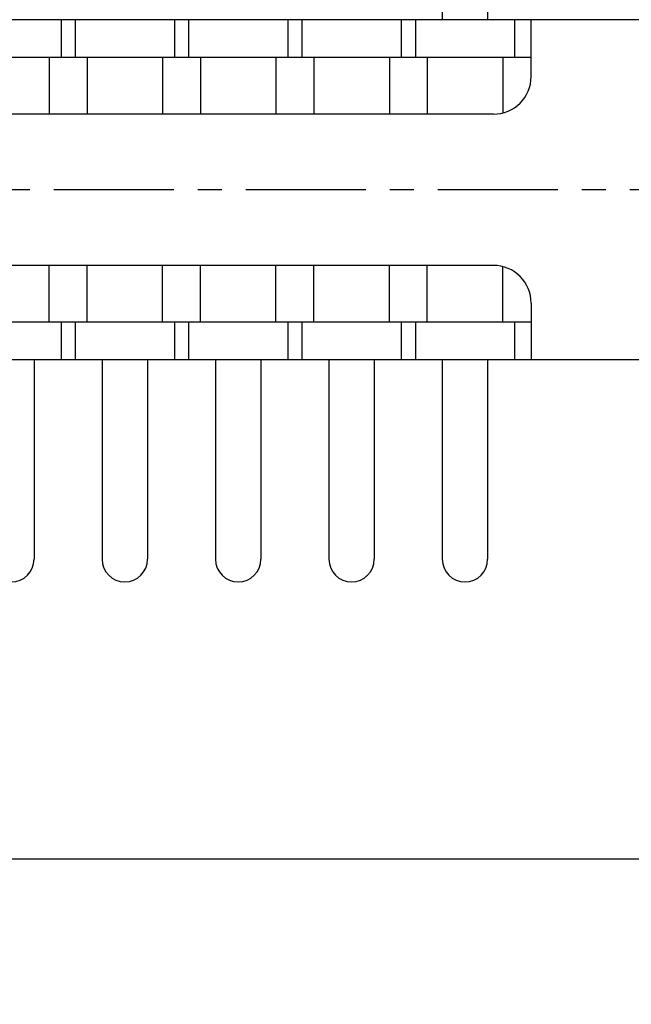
# Model space of a CAD drawing. Extents: x -79 to 310, y 149 to 285.
# Tile 8 of 11: x 159 to 192, y 197 to 249. Entities that reach past the tile are written whole.
import ezdxf

# ---------------------------------------------------------------- set-up
doc = ezdxf.new("R2010")
doc.units = 0
doc.header["$LTSCALE"] = 0.2
doc.linetypes.add('CENTER', pattern=[50.8, 31.75, -6.35, 6.35, -6.35])
doc.layers.get('0').update_dxf_attribs({"linetype": 'CONTINUOUS'})
doc.layers.get('DEFPOINTS').update_dxf_attribs({"linetype": 'CONTINUOUS'})
doc.layers.add('18-0-CON', color=3, linetype='CONTINUOUS')
doc.styles.add('DIMENSION', font='isocp.shx', dxfattribs={"bigfont": 'bigfont.shx'})
doc.styles.get("Standard").update_dxf_attribs({"font": 'isocp.shx', "bigfont": 'bigfont.shx'})
doc.dimstyles.get("Standard").update_dxf_attribs({"dimtxt": 0.18, "dimasz": 0.18, "dimexe": 0.18, "dimexo": 0.0625, "dimgap": 0.09, "dimtad": 0, "dimtih": 1, "dimtoh": 1, "dimzin": 0, "dimcen": 0.09, "dimazin": 3, "dimtfac": 1, "dimtofl": 0, "dimtmove": 0, "dimatfit": 3})

# ---------------------------------------------------------------- blocks, each defined once
blk = doc.blocks.new('_OPEN30')
at = {"color": 0, "linetype": 'BYBLOCK'}
for p, q in [((-1, 0.268), (0, 0)), ((0, 0), (-1, -0.268)), ((0, 0), (-1, 0))]:
    blk.add_line(p, q, dxfattribs=at)
blk = doc.blocks.new('*U29')
at = {"color": 0, "style": 'DIMENSION'}
blk.add_text('113', height=4.5, dxfattribs=at).set_placement((145.881, 195.5))
blk = doc.blocks.new('*D28')
at = {"color": 0}
for p, q in [((93.299, 243.903), (93.299, 193)), ((206.299, 235.903), (206.299, 193)), ((96.299, 195), (203.299, 195))]:
    blk.add_line(p, q, dxfattribs=at)
at = {"layer": 'DEFPOINTS', "color": 0}
for p in [(93.299, 244.403), (206.299, 236.403), (206.299, 195)]:
    blk.add_point(p, dxfattribs=at)
at = {"color": 0, "xscale": 3, "yscale": 3, "zscale": 3, "rotation": 180}
blk.add_blockref('_OPEN30', (93.299, 195), dxfattribs=at)
at = {"color": 0, "xscale": 3, "yscale": 3, "zscale": 3}
blk.add_blockref('_OPEN30', (206.299, 195), dxfattribs=at)
at = {"layer": '18-0-CON'}
blk.add_blockref('*U29', (0, 0), dxfattribs=at)
blk = doc.blocks.new('*D108')
at = {"color": 0}
for p, q in [((198.299, 236.09), (198.299, 203)), ((99.799, 234.884), (99.799, 203)), ((102.799, 205), (195.299, 205))]:
    blk.add_line(p, q, dxfattribs=at)
at = {"layer": 'DEFPOINTS', "color": 0}
for p in [(198.299, 236.153), (99.799, 234.947), (198.299, 205)]:
    blk.add_point(p, dxfattribs=at)
at = {"color": 0, "xscale": 3, "yscale": 3, "zscale": 3, "rotation": 180}
blk.add_blockref('_OPEN30', (99.799, 205), dxfattribs=at)
at = {"color": 0, "xscale": 3, "yscale": 3, "zscale": 3}
blk.add_blockref('_OPEN30', (198.299, 205), dxfattribs=at)
at = {"color": 0}
blk.add_text('98.5', height=4.5, dxfattribs=at).set_placement((138.294, 200.075))

msp = doc.modelspace()

# ---------------------------------------------------------------- linework, layer by layer
for p, q in [((181.599, 254.403), (181.599, 249.403)), ((183.999, 254.403), (183.999, 249.403)), ((197.799, 249.403), (149.799, 249.403)), ((161.424, 249.403), (161.424, 247.403)), ((162.174, 249.403), (162.174, 247.403)), ((167.424, 249.403), (167.424, 247.403)), ((168.174, 249.403), (168.174, 247.403)), ((173.424, 249.403), (173.424, 247.403)), ((174.174, 249.403), (174.174, 247.403)), ((179.424, 249.403), (179.424, 247.403)), ((180.174, 249.403), (180.174, 247.403)), ((185.424, 249.403), (185.424, 247.403)), ((186.299, 246.403), (186.299, 249.403)), ((186.299, 247.403), (149.799, 247.403)), ((160.799, 247.403), (160.799, 244.403)), ((162.799, 247.403), (162.799, 244.403)), ((166.799, 247.403), (166.799, 244.403)), ((168.799, 247.403), (168.799, 244.403)), ((172.799, 247.403), (172.799, 244.403)), ((174.799, 247.403), (174.799, 244.403)), ((178.799, 247.403), (178.799, 244.403)), ((180.799, 247.403), (180.799, 244.403)), ((184.799, 247.403), (184.799, 244.466)), ((184.299, 244.403), (149.799, 244.403)), ((184.299, 236.403), (149.799, 236.403)), ((160.799, 233.403), (160.799, 236.403)), ((162.799, 233.403), (162.799, 236.403)), ((166.799, 233.403), (166.799, 236.403)), ((168.799, 233.403), (168.799, 236.403)), ((172.799, 233.403), (172.799, 236.403)), ((174.799, 233.403), (174.799, 236.403)), ((178.799, 233.403), (178.799, 236.403)), ((180.799, 233.403), (180.799, 236.403)), ((184.799, 233.403), (184.799, 236.339)), ((186.299, 234.403), (186.299, 231.403)), ((186.299, 233.403), (149.799, 233.403)), ((161.424, 233.403), (161.424, 231.403)), ((162.174, 233.403), (162.174, 231.403)), ((167.424, 233.403), (167.424, 231.403)), ((168.174, 233.403), (168.174, 231.403)), ((173.424, 233.403), (173.424, 231.403)), ((174.174, 233.403), (174.174, 231.403)), ((179.424, 233.403), (179.424, 231.403)), ((180.174, 233.403), (180.174, 231.403)), ((185.424, 233.403), (185.424, 231.403)), ((197.799, 231.403), (149.799, 231.403)), ((159.999, 231.403), (159.999, 220.853)), ((163.599, 231.403), (163.599, 220.853)), ((165.999, 231.403), (165.999, 220.853)), ((169.599, 231.403), (169.599, 220.853)), ((171.999, 231.403), (171.999, 220.853)), ((175.599, 231.403), (175.599, 220.853)), ((177.999, 231.403), (177.999, 220.853)), ((181.599, 231.403), (181.599, 220.853)), ((183.999, 231.403), (183.999, 220.853))]:
    msp.add_line(p, q)
at = {"color": 0, "linetype": 'CENTER'}
msp.add_line((208.036, 240.403), (92.283, 240.403), dxfattribs=at)
for centre, radius, start, end in [((184.299, 246.403), 2, 270, 0), ((184.299, 234.403), 2, 0, 90), ((158.799, 220.853), 1.2, 180, 0), ((164.799, 220.853), 1.2, 180, 0), ((170.799, 220.853), 1.2, 180, 0), ((176.799, 220.853), 1.2, 180, 0), ((182.799, 220.853), 1.2, 180, 0)]:
    msp.add_arc(centre, radius, start, end)

# ---------------------------------------------------------------- dimensions: what is measured, and where the dimension line sits
at = {"color": 0}
dim = msp.add_linear_dim(base=(206.299, 195), p1=(93.299, 244.403), p2=(206.299, 236.403), dimstyle='Standard', override={"dimscale": 1, "dimclrd": 0, "dimclre": 0, "dimclrt": 0, "dimtol": 0, "dimtp": 0.1, "dimtm": 0}, dxfattribs=at)
dim.commit()
dim.dimension.update_dxf_attribs({"geometry": '*D28', "text_midpoint": (149.799, 197.75)})
dim = msp.add_linear_dim(base=(198.299, 205), p1=(99.799, 234.947), p2=(198.299, 236.153), dimstyle='Standard', override={"dimtxt": 4.5, "dimasz": 3, "dimexe": 2, "dimdec": 1, "dimblk1": 'OPEN30', "dimblk2": 'OPEN30', "dimsah": 1, "dimtp": 0.1}, dxfattribs=at)
dim.commit()
dim.dimension.update_dxf_attribs({"geometry": '*D108', "text_midpoint": (147.294, 208.04), "dimtype": 128})

doc.saveas('drawing.dxf')
